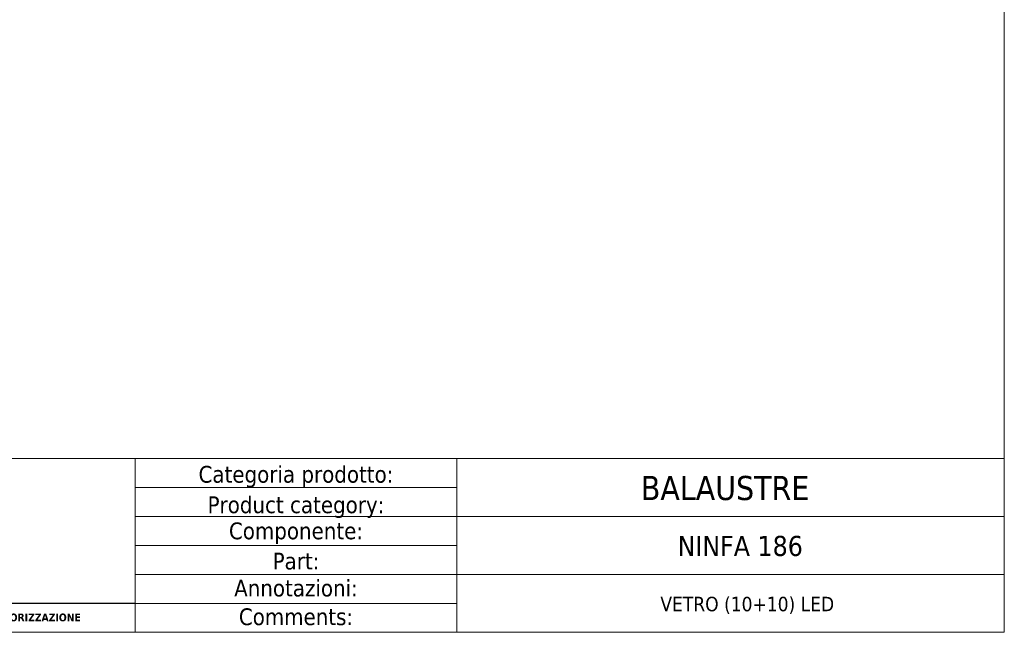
# Model space of a CAD drawing. Header units: millimetres. Extents: x -239 to 4940, y 2360 to 10359.
import ezdxf

# ---------------------------------------------------------------- set-up
doc = ezdxf.new("R2010")
doc.units = ezdxf.units.MM
doc.layers.get('0').update_dxf_attribs({"lineweight": 13})
doc.layers.add('Bordo (ISO)', color=7, linetype='Continuous', lineweight=18)
doc.layers.add('Visibile (ISO)', color=7, linetype='Continuous', lineweight=18)
doc.styles.get("Standard").update_dxf_attribs({"font": 'TAHOMA.TTF'})
doc.styles.add('Testo nota (ISO)', font='TAHOMA.TTF')

# ---------------------------------------------------------------- blocks, each defined once
blk = doc.blocks.new('Cartigli Cart pres')
at = {"layer": 'Visibile (ISO)', "color": 7, "linetype": 'Continuous', "lineweight": 18}
for p, q in [((463.9527689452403, 27.61498518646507), (263.9527689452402, 27.61498518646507)), ((355.9527689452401, 27.61498518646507), (355.9527689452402, 6.014985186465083)), ((395.9527689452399, 27.61498518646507), (395.9527689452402, 6.014985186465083)), ((355.9527689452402, 24.01498518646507), (395.9527689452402, 24.01498518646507)), ((355.9527689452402, 20.41498518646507), (463.9527689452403, 20.41498518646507)), ((355.9527689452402, 16.81498518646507), (395.9527689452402, 16.81498518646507)), ((355.9527689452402, 13.21498518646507), (463.9527689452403, 13.21498518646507)), ((355.9527689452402, 9.614985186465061), (395.9527689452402, 9.614985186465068)), ((453.952774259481, 6.014985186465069), (263.9527689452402, 6.014985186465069)), ((263.9527689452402, 6.014985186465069), (463.9527689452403, 6.014985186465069))]:
    blk.add_line(p, q, dxfattribs=at)
at = {"layer": 'Visibile (ISO)'}
blk.add_line((463.9527689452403, 27.61498518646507), (463.9527689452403, 6.014985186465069), dxfattribs=at)
at = {"layer": 'Visibile (ISO)', "color": 7, "linetype": 'Continuous', "lineweight": 25}
blk.add_line((355.9527689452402, 9.614985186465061), (263.9527689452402, 9.614985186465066), dxfattribs=at)
at = {"layer": 'Visibile (ISO)', "char_height": 2.089644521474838, "attachment_point": 5, "line_spacing_factor": 0.3468810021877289, "style": 'Testo nota (ISO)'}
for s, insert in [('\\fTahoma|b0|i0;\\H2.0896;Categoria prodotto:', (375.9527689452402, 25.36367667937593)), ('\\fTahoma|b0|i0;\\H2.0896;{\\fTahoma|b0|i0;\\H2.0896;Product category:}', (375.9527689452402, 21.57188943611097)), ('\\fTahoma|b0|i0;\\H2.0896;Componente:', (375.9527689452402, 18.33194832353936)), ('\\fTahoma|b0|i0;\\H2.0896;Part:', (375.9527689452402, 14.85334184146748)), ('\\fTahoma|b0|i0;\\H2.0896;Annotazioni:', (375.9527689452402, 11.49681477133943)), ('\\fTahoma|b0|i0;\\H2.0896;Comments:', (375.9527689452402, 7.931648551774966))]:
    blk.add_mtext(s, dxfattribs=dict(at, insert=insert))
at = {"layer": 'Visibile (ISO)', "color": 7, "insert": (308.9527689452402, 7.769019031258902), "char_height": 0.975167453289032, "attachment_point": 5}
blk.add_mtext("\\fTahoma|b1|i0;\\H0.9752;QUESTO DISEGNO E' DI NOSTRA PROPRIETA'. NESSUNA RIPRODUZIONE E' CONSENTITA SENZA LA NOSTRA AUTORIZZAZIONE", dxfattribs=at)
at = {"layer": 'Visibile (ISO)', "style": 'Testo nota (ISO)'}
for tag, p, height in [('Categoria_001', (424.057768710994, 22.47898512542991), 3.00000011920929), ('Componente_001', (422.1165189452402, 15.56498518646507), 2.5), ('Annotazioni_001', (418.0124684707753, 8.714985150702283), 1.800000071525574)]:
    blk.add_attdef(tag, p, '', height=height, dxfattribs=at)
blk = doc.blocks.new('Bordi bordo pres')
at = {"layer": 'Bordo (ISO)'}
for p, q in [((205, 292), (205, 5)), ((205, 4.999999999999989), (5.000000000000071, 4.999999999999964))]:
    blk.add_line(p, q, dxfattribs=at)

msp = doc.modelspace()

# ---------------------------------------------------------------- block references
at = {"xscale": 2, "yscale": 2, "zscale": 2}
msp.add_blockref('Bordi bordo pres', (-248.568140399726, 9774.838084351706), dxfattribs=at)
ref = msp.add_blockref('Cartigli Cart pres', (-766.4736782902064, 9772.808113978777), dxfattribs=dict(xscale=2, yscale=2, zscale=2))
ref.add_attrib('Categoria_001', 'BALAUSTRE', (71.11485871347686, 9817.730084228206), dxfattribs={"layer": 'Visibile (ISO)', "height": 6.000000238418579, "style": 'Testo nota (ISO)'})
ref.add_attrib('Componente_001', 'NINFA 186', (80.24935960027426, 9803.823084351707), dxfattribs={"layer": 'Visibile (ISO)', "height": 5, "style": 'Testo nota (ISO)'})
ref.add_attrib('Annotazioni_001', 'VETRO (10+10) LED', (75.97005890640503, 9790.076084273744), dxfattribs={"layer": 'Visibile (ISO)', "height": 3.600000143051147, "style": 'Testo nota (ISO)'})

doc.saveas('drawing.dxf')
